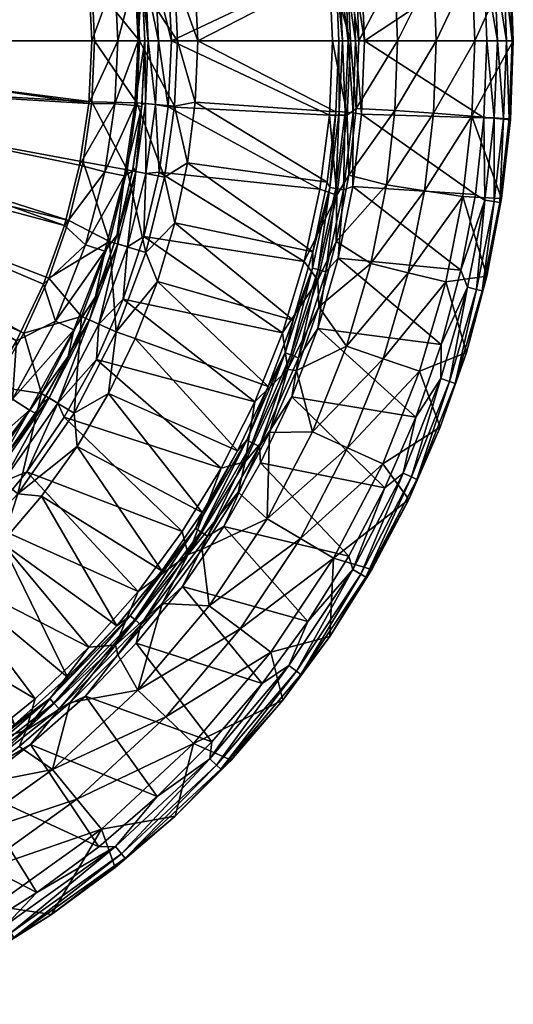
# Model space of a CAD drawing. Header units: inches. Extents: x -200 to 200, y -200 to 200.
# Tile 7 of 10: x 106 to 200, y -182 to 4. Entities that reach past the tile are written whole.
import ezdxf

# ---------------------------------------------------------------- set-up
doc = ezdxf.new("R2010")
doc.units = ezdxf.units.IN
doc.header["$MEASUREMENT"] = 0
doc.layers.add('Layer 1', color=7, linetype='Continuous')

# ---------------------------------------------------------------- blocks, each defined once
blk = doc.blocks.new('Lavabo Bucket 40')
at = {"color": 253, "true_color": 0xa4adb2}
mesh = blk.add_polyface(dxfattribs=at)
corners = [(124.89, 38.33, 2.55), (121.71, 45.63, 5), (125.3, 34.55, 5), (119.55, 52.67, 2.55), (126.72, 38.89, 0.64), (107.89, 53.69, 220), (27.38, 12.11, 220), (102.49, 63.4, 220), (112.38, 43.49, 220), (115.9, 32.94, 220), (119.99, 11.13, 220), (29.31, 6.24, 220), (118.45, 22.11, 220), (30, 0, 220), (120.52, 0, 220), (119.44, 11.78, 205), (117.71, 23.43, 205), (36.85, 6.95, 205), (31.85, 19.78, 205), (105.84, 56.57, 205), (99.79, 66.65, 205), (34.94, 13.59, 205), (110.88, 45.93, 205), (37.5, 0, 205), (120, 0, 205), (114.86, 34.83, 205), (124.75, 36.62, 195), (120.7, 48.32, 195), (123.32, 37.85, 221.88), (118.05, 52.01, 221.88), (126.68, 24.35, 221.88), (128.46, 11.7, 221.88), (129, 0, 221.88), (130.17, 39.95, 227.53), (124.33, 11.87, 203.72), (124.89, 0, 203.72), (118.81, 38.48, 203.72), (113.14, 52.89, 203.72), (122.42, 24.73, 203.72), (122.46, 39.66, 199.89), (126.17, 25.49, 199.89), (116.61, 54.52, 199.89)]
mesh.append_faces([[corners[k] for k in face] for face in [(0, 1, 2), (1, 0, 3), (3, 0, 4), (5, 6, 7), (6, 8, 9), (10, 11, 12), (13, 10, 14), (11, 9, 12), (6, 5, 8), (15, 16, 17), (18, 19, 20), (19, 21, 22), (15, 23, 24), (21, 25, 22), (17, 16, 25), (1, 26, 2), (26, 1, 27), (28, 9, 8), (8, 29, 28), (9, 30, 12), (30, 9, 28), (10, 12, 31), (10, 32, 14), (29, 33, 28), (34, 24, 35), (22, 36, 37), (15, 38, 16), (38, 36, 25), (16, 38, 25), (25, 36, 22), (34, 38, 15), (34, 15, 24), (38, 39, 36), (40, 39, 38), (39, 41, 36), (27, 39, 26), (41, 39, 27)]], dxfattribs={"color": 253})
mesh = blk.add_polyface(dxfattribs=at)
corners = [(196.97, 30.48, 346.53), (198.77, 14.74, 346.53), (195.9, 30.32, 348.38), (198.26, 0, 348.3), (197.69, 14.66, 348.38), (199.31, 0, 346.58), (199.53, 0, 344.57), (197.32, 29.75, 344.57), (198.99, 14.92, 344.57), (196.53, 0, 349.6), (194.55, 0, 350), (193.98, 14.94, 350), (195.94, 14.53, 349.61), (194.17, 30.05, 349.61), (192.27, 29.72, 350), (191.72, 14.22, 259.57), (192.25, 0, 259.57), (189.99, 29.4, 259.57), (194.54, 44.39, 344.57), (184.96, 0, 174.57), (175.59, 27.17, 89.57), (177.19, 13.14, 89.57), (182.79, 28.29, 174.57), (168.47, 25.37, 4.57), (177.68, 0, 89.57), (184.46, 13.68, 174.57), (186.79, 45.48, 259.57), (179.71, 43.76, 174.57), (170.39, 0, 4.57), (170.85, 14.21, 350), (171.44, 0, 350), (169.1, 28.22, 350), (189.43, 44.34, 350)]
mesh.append_faces([[corners[k] for k in face] for face in [(0, 1, 2), (3, 4, 5), (1, 6, 5), (0, 7, 8), (9, 10, 11), (4, 12, 13), (1, 8, 6), (4, 2, 1), (1, 0, 8), (4, 1, 5), (12, 14, 13), (4, 13, 2), (12, 4, 3), (12, 11, 14), (12, 9, 11), (9, 12, 3), (8, 15, 16), (7, 17, 15), (17, 7, 18), (15, 8, 7), (19, 16, 15), (20, 21, 22), (16, 6, 8), (23, 21, 20), (24, 19, 25), (22, 21, 25), (22, 17, 26), (25, 15, 17), (15, 25, 19), (22, 25, 17), (20, 22, 27), (21, 24, 25), (24, 21, 28), (14, 11, 29), (30, 11, 10), (14, 31, 32), (11, 30, 29), (14, 29, 31)]], dxfattribs={"color": 253})
mesh = blk.add_polyface(dxfattribs=at)
corners = [(169.31, 13.57, 349.74), (170.85, 14.21, 350), (171.44, 0, 350), (167.51, 28.11, 349.74), (166.21, 42.04, 350), (169.1, 28.22, 350), (169.73, 0, 349.67), (168.35, 0, 348.93), (167.81, 13.45, 348.93), (166.02, 27.86, 348.93), (166.06, 13.42, 346.17), (167.3, 0, 347.76), (166.58, 0, 346.17), (166.67, 13.36, 347.66), (164.9, 27.68, 347.66), (162.71, 43.18, 348.93), (161.61, 42.89, 347.66), (164.44, 26.73, 346.17), (161.75, 39.86, 346.17), (163.03, 27.97), (164.81, 14.08), (168.21, 14.04, 1.32), (166.26, 29.13, 1.32), (160.07, 41.7), (168.79, 0, 1.32), (165.41, 0), (170.39, 0, 4.57), (168.47, 25.37, 4.57), (166.11, 37.88, 4.57), (169.9, 12.74, 4.57), (177.19, 13.14, 89.57), (175.59, 27.17, 89.57), (135, 0), (134.42, 12.5), (137.94, 23.62, 235.33), (139.97, 0, 235.33), (139.45, 11.88, 235.33)]
mesh.append_faces([[corners[k] for k in face] for face in [(0, 1, 2), (3, 4, 5), (2, 6, 0), (6, 7, 8), (5, 1, 3), (8, 9, 0), (10, 11, 12), (13, 14, 8), (9, 3, 0), (0, 3, 1), (9, 15, 3), (8, 0, 6), (9, 14, 16), (14, 13, 17), (8, 14, 9), (13, 8, 7), (14, 17, 18), (13, 10, 17), (13, 11, 10), (11, 13, 7), (19, 20, 21), (22, 19, 21), (22, 23, 19), (24, 20, 25), (21, 20, 24), (21, 24, 26), (22, 27, 28), (21, 29, 27), (22, 21, 27), (26, 29, 21), (26, 30, 29), (30, 27, 29), (31, 28, 27), (32, 25, 20), (33, 20, 19), (17, 34, 18), (35, 10, 12), (36, 17, 10)]], dxfattribs={"color": 253})
mesh = blk.add_polyface(dxfattribs=at)
corners = [(31.48, 0, 170.26), (32.24, 0, 171.02), (31.61, 6.39, 171.02), (30.07, 12.49, 172), (29.21, 13.66, 171.02), (31.91, 6.38, 172), (27.07, 18.09, 172), (32.5, 0, 172), (30.5, 0, 170), (30.85, 6.23, 170.26), (29.8, 6.34, 170), (28.52, 13.33, 170.26), (30.35, 11.79, 200), (27.69, 17.14, 200), (31.98, 6.01, 200), (32.5, 0, 200), (29.31, 6.24, 220), (119.99, 11.13, 220), (30, 0, 220), (27.38, 12.11, 220), (115.9, 32.94, 220), (36.85, 6.95, 205), (114.86, 34.83, 205), (34.94, 13.59, 205), (37.5, 0, 205), (119.44, 11.78, 205), (30.59, 12.75, 202.45), (32.6, 5.98, 202.45), (35.05, 0, 204.36), (33.14, 0, 202.45), (34.48, 6.32, 204.36), (32.36, 13.48, 204.36), (28.04, 21.03, 204.36), (31.85, 19.78, 205), (27.66, 25.31, 205)]
mesh.append_faces([[corners[k] for k in face] for face in [(0, 1, 2), (3, 4, 2), (2, 1, 5), (4, 3, 6), (2, 5, 3), (1, 7, 5), (8, 9, 10), (10, 9, 11), (9, 2, 4), (11, 9, 4), (9, 0, 2), (0, 9, 8), (3, 12, 13), (14, 12, 5), (3, 5, 12), (7, 14, 5), (15, 14, 7), (16, 17, 18), (16, 19, 20), (21, 22, 23), (21, 24, 25), (26, 12, 14), (26, 13, 12), (27, 26, 14), (24, 21, 28), (29, 28, 30), (29, 27, 15), (31, 30, 23), (23, 30, 21), (27, 31, 26), (27, 14, 15), (30, 31, 27), (31, 32, 26), (30, 27, 29), (21, 30, 28), (33, 31, 23), (34, 32, 33), (32, 31, 33)]], dxfattribs={"color": 253})
mesh = blk.add_polyface(dxfattribs=at)
corners = [(129.46, 11.66, 5), (130, 0, 5), (130.64, 0, 2.55), (132.01, 12.03, 0.64), (135, 0), (134.42, 12.5), (130.1, 11.85, 2.55), (132.55, 0, 0.64), (127.89, 23.18, 5), (128.29, 24.66, 2.55), (130.17, 25.02, 0.64), (132.7, 24.8), (164.81, 14.08), (163.03, 27.97), (139.97, 0, 235.33), (139.45, 11.88, 235.33), (166.06, 13.42, 346.17), (137.94, 23.62, 235.33), (164.44, 26.73, 346.17), (129.43, 12.37, 195), (127.67, 24.62, 195), (130, 0, 195), (129, 0, 221.88), (128.46, 11.7, 221.88), (136.16, 0, 227.53), (135.6, 12.35, 227.53), (118.45, 22.11, 220), (126.68, 24.35, 221.88), (133.71, 25.7, 227.53), (119.99, 11.13, 220), (128.14, 12.23, 199.89), (124.89, 0, 203.72), (128.72, 0, 199.89), (126.17, 25.49, 199.89), (124.33, 11.87, 203.72), (122.42, 24.73, 203.72)]
mesh.append_faces([[corners[k] for k in face] for face in [(0, 1, 2), (3, 4, 5), (6, 2, 7), (7, 4, 3), (6, 8, 0), (6, 9, 8), (9, 6, 3), (9, 3, 10), (6, 0, 2), (11, 10, 5), (10, 3, 5), (3, 6, 7), (12, 5, 4), (11, 5, 13), (14, 15, 16), (17, 18, 15), (19, 0, 8), (8, 20, 19), (21, 0, 19), (21, 1, 0), (22, 23, 24), (23, 25, 24), (25, 14, 24), (26, 27, 23), (27, 25, 23), (27, 28, 25), (29, 23, 22), (15, 25, 17), (25, 28, 17), (15, 14, 25), (30, 31, 32), (33, 30, 20), (19, 32, 21), (30, 32, 19), (34, 33, 35), (30, 33, 34), (34, 31, 30), (20, 30, 19)]], dxfattribs={"color": 253})
mesh = blk.add_polyface(dxfattribs=at)
corners = [(30.27, -11.66, 200), (32.6, -5.98, 202.45), (31.91, -5.98, 200), (32.5, 0, 200), (33.14, 0, 202.45), (30.59, -12.75, 202.45), (37.5, 0, 205), (34.48, -6.32, 204.36), (36.9, -6.92, 205), (35.05, 0, 204.36), (32.36, -13.48, 204.36), (35, -13.59, 205), (31.93, -19.78, 205), (27.38, -12.25, 220), (29.32, -6.31, 220), (115.65, -33.91, 220), (107.14, -55.18, 220), (24.26, -17.65, 220), (87.24, -83.15, 220), (20, -22.34, 220), (69.92, -98.17, 220), (14.98, -25.99, 220), (94.77, -74.46, 220), (101.39, -65.16, 220), (30, 0, 220), (119.97, -11.51, 220), (111.9, -44.78, 220), (27.75, -25.31, 205), (92.75, -76.14, 205), (22.59, -29.98, 205), (16.69, -33.59, 205), (66.63, -99.8, 205), (84.82, -84.88, 205), (99.75, -66.7, 205), (105.81, -56.6, 205), (119.41, -11.81, 205), (114.82, -34.87, 205), (31.91, -6.38, 172), (32.5, 0, 172), (31.61, -6.39, 171.02), (32.24, 0, 171.02), (30.85, -6.23, 170.26), (31.48, 0, 170.26)]
mesh.append_faces([[corners[k] for k in face] for face in [(0, 1, 2), (3, 2, 4), (1, 0, 5), (6, 7, 8), (7, 6, 9), (2, 1, 4), (9, 1, 7), (10, 7, 5), (4, 1, 9), (11, 10, 12), (10, 11, 8), (8, 7, 10), (7, 1, 5), (13, 14, 15), (16, 17, 13), (18, 19, 17), (19, 20, 21), (17, 22, 18), (17, 16, 23), (24, 25, 14), (17, 23, 22), (13, 26, 16), (27, 28, 12), (29, 30, 31), (32, 27, 29), (27, 32, 28), (33, 12, 28), (33, 34, 12), (11, 12, 34), (8, 35, 6), (11, 36, 8), (37, 2, 38), (2, 37, 0), (38, 2, 3), (37, 38, 39), (39, 40, 41), (40, 39, 38), (42, 41, 40)]], dxfattribs={"color": 253})
mesh = blk.add_polyface(dxfattribs=at)
corners = [(120, 0, 205), (119.41, -11.81, 205), (124.89, 0, 203.72), (117.69, -23.43, 205), (124.33, -11.87, 203.72), (110.85, -45.94, 205), (113.14, -52.89, 203.72), (118.81, -38.48, 203.72), (114.82, -34.87, 205), (115.55, -59.57, 195), (120.7, -48.32, 195), (116.61, -54.52, 199.89), (105, -67.62, 203.72), (105.81, -56.6, 205), (122.42, -24.73, 203.72), (122.46, -39.66, 199.89), (108.23, -69.69, 199.89), (110.51, -66.53, 221.88), (101.39, -65.16, 220), (107.14, -55.18, 220), (118.05, -52.01, 221.88), (111.9, -44.78, 220), (115.65, -33.91, 220), (123.32, -37.85, 221.88), (118.35, -22.81, 220), (124.6, -54.9, 227.53), (116.65, -70.23, 227.53), (116.38, -57.94, 5), (110.54, -68.42, 5), (121.23, -46.97, 5), (119.97, -11.51, 220), (30, 0, 220), (120.52, 0, 220), (27.38, -12.25, 220), (29.32, -6.31, 220), (37.5, 0, 205), (35, -13.59, 205), (36.9, -6.92, 205), (119.55, -52.67, 2.55), (111.92, -67.38, 2.55), (113.56, -68.37, 0.64), (121.3, -53.44, 0.64), (120.86, -60.13)]
mesh.append_faces([[corners[k] for k in face] for face in [(0, 1, 2), (1, 3, 4), (5, 6, 7), (8, 5, 7), (9, 10, 11), (12, 6, 13), (5, 13, 6), (8, 7, 14), (8, 14, 3), (6, 12, 11), (7, 6, 15), (11, 15, 6), (11, 16, 9), (15, 11, 10), (17, 18, 19), (17, 19, 20), (21, 20, 19), (21, 22, 23), (24, 23, 22), (20, 21, 23), (25, 26, 20), (27, 9, 28), (27, 29, 10), (10, 9, 27), (30, 31, 32), (22, 21, 33), (24, 34, 30), (34, 24, 22), (0, 35, 1), (13, 5, 36), (5, 8, 36), (1, 37, 3), (8, 3, 37), (38, 27, 39), (27, 38, 29), (38, 39, 40), (38, 40, 41), (41, 40, 42)]], dxfattribs={"color": 253})
mesh = blk.add_polyface(dxfattribs=at)
corners = [(122.42, -24.73, 203.72), (124.33, -11.87, 203.72), (117.69, -23.43, 205), (124.89, 0, 203.72), (119.41, -11.81, 205), (128.14, -12.23, 199.89), (130, 0, 195), (128.72, 0, 199.89), (118.81, -38.48, 203.72), (126.17, -25.49, 199.89), (122.46, -39.66, 199.89), (127.67, -24.62, 195), (124.75, -36.62, 195), (129.43, -12.37, 195), (123.32, -37.85, 221.88), (118.35, -22.81, 220), (126.68, -24.35, 221.88), (119.97, -11.51, 220), (128.46, -11.7, 221.88), (133.71, -25.7, 227.53), (129, 0, 221.88), (120.52, 0, 220), (130.17, -39.95, 227.53), (127.81, -23.9, 5), (125.06, -35.57, 5), (129.46, -12.01, 5), (130, 0, 5), (124.89, -38.33, 2.55), (128.29, -24.66, 2.55), (130.1, -11.85, 2.55), (130.17, -25.02, 0.64), (130.64, 0, 2.55), (126.72, -38.89, 0.64), (129.83, -36.92)]
mesh.append_faces([[corners[k] for k in face] for face in [(0, 1, 2), (3, 4, 1), (1, 0, 5), (6, 7, 5), (0, 8, 9), (9, 8, 10), (7, 1, 5), (9, 5, 0), (3, 1, 7), (11, 9, 12), (9, 10, 12), (9, 11, 13), (13, 5, 9), (13, 6, 5), (14, 15, 16), (16, 17, 18), (16, 18, 19), (20, 18, 21), (18, 17, 21), (16, 22, 14), (16, 15, 17), (19, 22, 16), (23, 11, 24), (12, 24, 11), (23, 25, 13), (13, 11, 23), (6, 25, 26), (25, 6, 13), (27, 28, 24), (29, 25, 28), (28, 25, 23), (30, 29, 28), (26, 29, 31), (25, 29, 26), (28, 27, 32), (24, 28, 23), (32, 30, 28), (32, 33, 30)]], dxfattribs={"color": 253})
mesh = blk.add_polyface(dxfattribs=at)
corners = [(133.71, -25.7, 227.53), (128.46, -11.7, 221.88), (135.6, -12.35, 227.53), (139.48, -11.57, 235.33), (136.16, 0, 227.53), (139.97, 0, 235.33), (138.04, -23.01, 235.33), (129, 0, 221.88), (135.67, -34.32, 235.33), (130.17, -39.95, 227.53), (166.58, 0, 346.17), (166.02, -13.41, 346.17), (164.41, -26.69, 346.17), (161.73, -39.84, 346.17), (163.05, -27.97), (132.68, -24.77), (160.09, -41.67), (134.41, -12.46), (164.83, -14.04), (165.41, 0), (135, 0), (129.83, -36.92), (132.01, -12.03, 0.64), (130.17, -25.02, 0.64), (132.55, 0, 0.64), (130.1, -11.85, 2.55), (130.64, 0, 2.55), (162.63, -45.19, 1.32), (166.26, -29.13, 1.32), (166.11, -37.88, 4.57), (162.71, -43.18, 348.93), (166.02, -27.86, 348.93), (164.17, -43.57, 349.74), (161.61, -42.89, 347.66), (164.9, -27.68, 347.66)]
mesh.append_faces([[corners[k] for k in face] for face in [(0, 1, 2), (3, 4, 5), (4, 3, 2), (6, 0, 2), (7, 4, 2), (1, 7, 2), (6, 2, 3), (8, 0, 6), (9, 0, 8), (10, 11, 5), (12, 13, 6), (12, 6, 3), (6, 13, 8), (11, 3, 5), (3, 11, 12), (14, 15, 16), (17, 14, 18), (19, 20, 18), (15, 21, 16), (17, 15, 14), (20, 17, 18), (17, 22, 15), (23, 15, 22), (17, 20, 24), (25, 23, 22), (24, 26, 22), (25, 22, 26), (22, 17, 24), (23, 21, 15), (27, 28, 16), (14, 28, 18), (16, 28, 14), (28, 27, 29), (30, 31, 32), (30, 33, 34), (34, 31, 30), (34, 13, 12), (33, 13, 34)]], dxfattribs={"color": 253})
mesh = blk.add_polyface(dxfattribs=at)
corners = [(199.53, 0, 344.57), (191.72, -14.22, 259.57), (198.99, -14.92, 344.57), (184.46, -13.68, 174.57), (177.19, -13.14, 89.57), (175.59, -27.17, 89.57), (192.25, 0, 259.57), (184.96, 0, 174.57), (170.39, 0, 4.57), (169.9, -12.74, 4.57), (177.68, 0, 89.57), (182.79, -28.29, 174.57), (168.47, -25.37, 4.57), (171.44, 0, 350), (193.99, -14.55, 350), (170.9, -13.81, 350), (194.55, 0, 350), (195.94, -14.53, 349.61), (198.77, -14.74, 346.53), (199.31, 0, 346.58), (198.26, 0, 348.3), (196.53, 0, 349.6), (197.69, -14.66, 348.38), (168.79, 0, 1.32), (165.41, 0), (168.21, -14.04, 1.32), (164.83, -14.04), (166.67, -13.36, 347.66), (164.9, -27.68, 347.66), (166.02, -13.41, 346.17), (166.58, 0, 346.17), (169.73, 0, 349.67), (169.31, -13.57, 349.74), (168.35, 0, 348.93), (169.23, -27.51, 350), (167.81, -13.45, 348.93), (167.3, 0, 347.76), (166.02, -27.86, 348.93), (167.51, -28.11, 349.74)]
mesh.append_faces([[corners[k] for k in face] for face in [(0, 1, 2), (3, 4, 5), (3, 6, 7), (8, 9, 10), (3, 11, 1), (1, 6, 3), (6, 1, 0), (4, 3, 7), (4, 9, 12), (4, 10, 9), (10, 4, 7), (13, 14, 15), (14, 13, 16), (17, 14, 16), (18, 19, 2), (20, 19, 18), (0, 2, 19), (21, 20, 22), (18, 22, 20), (17, 21, 22), (21, 17, 16), (9, 8, 23), (24, 25, 23), (9, 23, 25), (24, 26, 25), (25, 12, 9), (27, 28, 29), (27, 29, 30), (31, 32, 33), (15, 34, 32), (15, 31, 13), (31, 15, 32), (35, 36, 33), (27, 35, 37), (33, 32, 35), (32, 38, 35), (27, 36, 35), (36, 27, 30)]], dxfattribs={"color": 253})
mesh = blk.add_polyface(dxfattribs=at)
corners = [(182.79, -28.29, 174.57), (189.99, -29.4, 259.57), (191.72, -14.22, 259.57), (186.79, -45.48, 259.57), (179.71, -43.76, 174.57), (198.99, -14.92, 344.57), (197.32, -29.75, 344.57), (194.54, -44.39, 344.57), (172.63, -42.04, 89.57), (175.59, -27.17, 89.57), (177.19, -13.14, 89.57), (168.47, -25.37, 4.57), (184.46, -13.68, 174.57), (166.11, -37.88, 4.57), (192.37, -28.97, 350), (169.23, -27.51, 350), (170.9, -13.81, 350), (189.66, -43.27, 350), (166.47, -41.02, 350), (193.99, -14.55, 350), (195.94, -14.53, 349.61), (195.9, -30.32, 348.38), (194.17, -30.05, 349.61), (196.97, -30.48, 346.53), (198.77, -14.74, 346.53), (197.69, -14.66, 348.38), (193.66, -47.16, 346.53), (192.61, -46.9, 348.38), (168.21, -14.04, 1.32), (164.83, -14.04), (166.26, -29.13, 1.32), (166.67, -13.36, 347.66), (166.02, -27.86, 348.93), (164.9, -27.68, 347.66), (164.17, -43.57, 349.74), (167.51, -28.11, 349.74), (169.31, -13.57, 349.74), (167.81, -13.45, 348.93), (164.41, -26.69, 346.17), (166.02, -13.41, 346.17)]
mesh.append_faces([[corners[k] for k in face] for face in [(0, 1, 2), (3, 1, 4), (5, 2, 6), (2, 1, 6), (6, 1, 7), (1, 0, 4), (8, 0, 9), (8, 4, 0), (9, 10, 11), (12, 9, 0), (9, 11, 13), (8, 9, 13), (14, 15, 16), (15, 17, 18), (17, 15, 14), (14, 16, 19), (20, 21, 22), (19, 20, 22), (23, 6, 7), (24, 6, 23), (5, 6, 24), (20, 25, 21), (14, 19, 22), (23, 21, 25), (25, 24, 23), (26, 21, 23), (22, 21, 27), (22, 17, 14), (28, 29, 30), (11, 28, 30), (30, 13, 11), (31, 32, 33), (18, 34, 35), (15, 35, 36), (18, 35, 15), (35, 32, 37), (38, 39, 33), (34, 32, 35)]], dxfattribs={"color": 253})
mesh = blk.add_polyface(dxfattribs=at)
corners = [(186.79, -45.48, 259.57), (181.86, -62.35, 259.57), (190.68, -58.81, 344.57), (194.54, -44.39, 344.57), (189.99, -29.4, 259.57), (179.71, -43.76, 174.57), (174.97, -59.99, 174.57), (168.07, -57.63, 89.57), (172.63, -42.04, 89.57), (162.82, -50.19, 4.57), (158.62, -62.23, 4.57), (166.11, -37.88, 4.57), (166.47, -41.02, 350), (185.91, -57.31, 350), (162.62, -54.29, 350), (189.66, -43.27, 350), (193.66, -47.16, 346.53), (196.97, -30.48, 346.53), (188.54, -64.64, 346.53), (192.61, -46.9, 348.38), (195.9, -30.32, 348.38), (187.52, -64.29, 348.38), (190.9, -46.49, 349.61), (194.17, -30.05, 349.61), (185.86, -63.72, 349.61), (155.96, -55.1), (156.97, -62.05, 1.32), (162.63, -45.19, 1.32), (160.09, -41.67), (164.17, -43.57, 349.74), (158.98, -59.79, 349.74), (157.73, -67.2, 350), (162.71, -43.18, 348.93), (157.57, -59.26, 348.93), (156.5, -58.86, 347.66), (161.61, -42.89, 347.66), (158.01, -52.71, 346.17), (161.73, -39.84, 346.17)]
mesh.append_faces([[corners[k] for k in face] for face in [(0, 1, 2), (3, 4, 0), (2, 3, 0), (0, 5, 6), (0, 6, 1), (7, 5, 8), (7, 6, 5), (7, 9, 10), (8, 11, 9), (7, 8, 9), (12, 13, 14), (13, 12, 15), (2, 16, 3), (3, 16, 17), (16, 2, 18), (18, 19, 16), (19, 20, 16), (18, 21, 19), (19, 22, 23), (21, 24, 22), (22, 19, 21), (22, 15, 23), (22, 13, 15), (24, 13, 22), (25, 26, 27), (9, 27, 26), (25, 27, 28), (27, 9, 11), (26, 10, 9), (14, 29, 12), (30, 14, 31), (29, 14, 30), (30, 32, 29), (30, 33, 32), (33, 34, 35), (35, 32, 33), (35, 36, 37), (34, 36, 35)]], dxfattribs={"color": 253})
mesh = blk.add_polyface(dxfattribs=at)
corners = [(124.75, -36.62, 195), (122.46, -39.66, 199.89), (120.7, -48.32, 195), (118.05, -52.01, 221.88), (123.32, -37.85, 221.88), (124.6, -54.9, 227.53), (130.17, -39.95, 227.53), (132.38, -45.41, 235.33), (135.67, -34.32, 235.33), (128.19, -56.2, 235.33), (123.12, -66.57, 235.33), (121.23, -46.97, 5), (125.06, -35.57, 5), (158.01, -52.71, 346.17), (147.51, -77.37, 346.17), (153.26, -65.26, 346.17), (161.73, -39.84, 346.17), (150.73, -68.13), (120.86, -60.13), (144.43, -80.66), (155.96, -55.1), (125.89, -48.73), (160.09, -41.67), (129.83, -36.92), (161.64, -73.77, 89.57), (158.62, -62.23, 4.57), (153.54, -73.88, 4.57), (124.89, -38.33, 2.55), (119.55, -52.67, 2.55), (121.3, -53.44, 0.64), (126.72, -38.89, 0.64), (148.93, -79.43, 1.32), (156.97, -62.05, 1.32), (158.98, -59.79, 349.74), (157.73, -67.2, 350), (151.62, -76.54, 349.74), (157.57, -59.26, 348.93), (150.28, -75.86, 348.93), (149.26, -75.35, 347.66), (156.5, -58.86, 347.66)]
mesh.append_faces([[corners[k] for k in face] for face in [(0, 1, 2), (3, 4, 5), (6, 7, 5), (5, 4, 6), (7, 6, 8), (9, 5, 7), (10, 5, 9), (0, 11, 12), (11, 0, 2), (8, 13, 7), (14, 9, 15), (14, 10, 9), (7, 13, 15), (15, 9, 7), (13, 8, 16), (17, 18, 19), (20, 21, 17), (22, 23, 20), (21, 18, 17), (23, 21, 20), (24, 25, 26), (12, 11, 27), (11, 28, 27), (27, 28, 29), (29, 30, 27), (30, 21, 23), (29, 18, 21), (30, 29, 21), (31, 32, 17), (25, 32, 26), (32, 20, 17), (33, 34, 35), (35, 36, 33), (35, 37, 36), (37, 38, 39), (39, 36, 37), (39, 15, 13), (39, 38, 15)]], dxfattribs={"color": 253})
mesh = blk.add_polyface(dxfattribs=at)
corners = [(99.75, -66.7, 205), (92.75, -76.14, 205), (105, -67.62, 203.72), (105.81, -56.6, 205), (94.1, -82.12, 203.72), (108.23, -69.69, 199.89), (96.98, -84.64, 199.89), (116.61, -54.52, 199.89), (109.38, -70.26, 195), (102.19, -80.35, 195), (115.55, -59.57, 195), (94.77, -74.46, 220), (101.39, -65.16, 220), (100.42, -80.97, 221.88), (110.51, -66.53, 221.88), (106, -85.47, 227.53), (118.05, -52.01, 221.88), (116.65, -70.23, 227.53), (117.2, -76.52, 235.33), (92.41, -100, 227.53), (123.12, -66.57, 235.33), (124.6, -54.9, 227.53), (110.48, -85.93, 235.33), (103.01, -94.76, 235.33), (96.08, -87.57, 5), (103.75, -78.34, 5), (110.54, -68.42, 5), (124.71, -110.42, 346.17), (133.19, -100.03, 346.17), (107.76, -81.31), (99.8, -90.91), (128.71, -103.92), (137.06, -92.62), (114.79, -71.04), (113.56, -68.37, 0.64), (103.19, -83.2, 0.64), (101.7, -82, 2.55), (111.92, -67.38, 2.55), (116.38, -57.94, 5), (120.86, -60.13)]
mesh.append_faces([[corners[k] for k in face] for face in [(0, 1, 2), (0, 2, 3), (2, 4, 5), (5, 4, 6), (5, 7, 2), (8, 5, 9), (5, 6, 9), (5, 8, 10), (11, 12, 13), (14, 13, 12), (15, 13, 14), (14, 16, 17), (17, 18, 15), (17, 15, 14), (19, 13, 15), (18, 17, 20), (17, 21, 20), (18, 22, 15), (23, 15, 22), (19, 15, 23), (24, 25, 9), (8, 25, 26), (25, 8, 9), (8, 26, 10), (22, 27, 23), (22, 18, 28), (29, 30, 31), (29, 32, 33), (29, 34, 35), (25, 24, 36), (37, 26, 25), (25, 36, 37), (37, 38, 26), (35, 37, 36), (35, 34, 37), (34, 33, 39), (33, 34, 29), (35, 30, 29)]], dxfattribs={"color": 253})
mesh = blk.add_polyface(dxfattribs=at)
corners = [(165.63, -97.6, 259.57), (179.8, -86.56, 344.57), (174.9, -79.81, 259.57), (172.83, -99.77, 344.57), (181.86, -62.35, 259.57), (185.75, -72.9, 344.57), (190.68, -58.81, 344.57), (159.35, -93.9, 174.57), (168.27, -76.79, 174.57), (174.97, -59.99, 174.57), (153.08, -90.21, 89.57), (161.64, -73.77, 89.57), (168.07, -57.63, 89.57), (158.62, -62.23, 4.57), (157.73, -67.2, 350), (162.62, -54.29, 350), (181.11, -71.04, 350), (175.29, -84.37, 350), (151.83, -79.66, 350), (160.76, -109.55, 350), (144.92, -91.63, 350), (168.5, -97.22, 350), (185.91, -57.31, 350), (171.72, -101.19, 346.53), (181.33, -82.75, 346.53), (169.27, -99.75, 349.61), (178.75, -81.57, 349.61), (170.79, -100.64, 348.38), (188.54, -64.64, 346.53), (187.52, -64.29, 348.38), (180.35, -82.3, 348.38), (185.86, -63.72, 349.61)]
mesh.append_faces([[corners[k] for k in face] for face in [(0, 1, 2), (1, 0, 3), (4, 2, 5), (4, 5, 6), (5, 2, 1), (7, 2, 8), (7, 0, 2), (8, 4, 9), (8, 2, 4), (10, 8, 11), (10, 7, 8), (11, 9, 12), (11, 8, 9), (11, 12, 13), (14, 15, 16), (17, 18, 14), (19, 20, 21), (21, 18, 17), (17, 14, 16), (16, 15, 22), (23, 1, 3), (1, 24, 5), (25, 26, 27), (28, 5, 24), (24, 1, 23), (28, 6, 5), (24, 29, 28), (23, 30, 24), (24, 30, 29), (23, 27, 30), (30, 26, 31), (31, 29, 30), (17, 26, 25), (27, 26, 30), (31, 16, 22), (26, 17, 16), (31, 26, 16), (25, 21, 17)]], dxfattribs={"color": 253})
mesh = blk.add_polyface(dxfattribs=at)
corners = [(133.19, -100.03, 346.17), (117.2, -76.52, 235.33), (140.81, -88.98, 346.17), (124.71, -110.42, 346.17), (110.48, -85.93, 235.33), (123.12, -66.57, 235.33), (147.51, -77.37, 346.17), (120.86, -60.13), (114.79, -71.04), (144.43, -80.66), (107.76, -81.31), (128.71, -103.92), (137.06, -92.62), (165.63, -97.6, 259.57), (159.35, -93.9, 174.57), (147.97, -110.98, 174.57), (153.08, -90.21, 89.57), (161.64, -73.77, 89.57), (153.54, -73.88, 4.57), (142.14, -106.61, 89.57), (147.58, -85.16, 4.57), (140.8, -95.94, 4.57), (168.5, -97.22, 350), (144.92, -91.63, 350), (151.83, -79.66, 350), (138.18, -96.94, 1.32), (148.93, -79.43, 1.32), (150.73, -68.13), (156.97, -62.05, 1.32), (133.24, -106.19, 4.57), (141.8, -93.49, 349.74), (137.08, -103, 350), (151.62, -76.54, 349.74), (157.73, -67.2, 350), (139.59, -92.04, 347.66), (149.26, -75.35, 347.66), (140.55, -92.67, 348.93), (150.28, -75.86, 348.93), (129.25, -110.19, 349.74), (128.11, -109.22, 348.93), (153.26, -65.26, 346.17), (127.24, -108.48, 347.66)]
mesh.append_faces([[corners[k] for k in face] for face in [(0, 1, 2), (3, 4, 0), (5, 2, 1), (2, 5, 6), (7, 8, 9), (10, 11, 12), (8, 12, 9), (13, 14, 15), (16, 17, 18), (19, 14, 16), (16, 20, 21), (19, 16, 21), (20, 16, 18), (22, 23, 24), (25, 12, 11), (26, 27, 9), (9, 12, 25), (25, 20, 26), (25, 26, 9), (20, 18, 26), (28, 26, 18), (21, 20, 25), (25, 29, 21), (30, 23, 31), (24, 32, 33), (34, 35, 36), (23, 30, 32), (32, 24, 23), (37, 32, 30), (38, 36, 30), (30, 36, 37), (6, 35, 34), (36, 35, 37), (34, 36, 39), (35, 6, 40), (34, 2, 6), (34, 0, 2), (34, 41, 0)]], dxfattribs={"color": 253})
mesh = blk.add_polyface(dxfattribs=at)
corners = [(92.41, -100, 227.53), (94.82, -102.95, 235.33), (86, -110.41, 235.33), (105.38, -129.01, 346.17), (94.66, -137.06, 346.17), (115.43, -120.1, 346.17), (103.01, -94.76, 235.33), (124.71, -110.42, 346.17), (119.44, -114.45), (99.8, -90.91), (90.97, -99.74), (109.3, -124.16), (81.38, -107.69), (98.36, -132.99), (73.48, -134.62), (86.74, -140.85), (128.71, -103.92), (112.56, -137.48, 89.57), (106.27, -133.19, 4.57), (96.02, -140.75, 4.57), (115.93, -124.87, 4.57), (89.96, -97.35, 0.64), (107.59, -130.06, 1.32), (87.65, -144.25, 1.32), (124.44, -114.04, 1.32), (113.82, -126.07, 349.74), (118.78, -123.64, 350), (108.44, -132.8, 350), (97.41, -141.08, 350), (95.48, -140.47, 349.74), (112.04, -124.11, 347.66), (127.24, -108.48, 347.66), (112.81, -124.96, 348.93), (94, -138.28, 347.66), (94.64, -139.23, 348.93), (128.11, -109.22, 348.93), (83.32, -144.22, 346.17)]
mesh.append_faces([[corners[k] for k in face] for face in [(0, 1, 2), (1, 3, 2), (2, 3, 4), (3, 1, 5), (6, 7, 5), (6, 5, 1), (8, 9, 10), (11, 10, 12), (13, 14, 15), (12, 13, 11), (10, 11, 8), (9, 8, 16), (17, 18, 19), (17, 20, 18), (10, 21, 12), (11, 22, 8), (18, 20, 22), (23, 13, 15), (24, 22, 20), (22, 13, 23), (8, 22, 24), (18, 22, 19), (22, 11, 13), (22, 23, 19), (25, 26, 27), (28, 29, 27), (27, 29, 25), (30, 31, 32), (29, 32, 25), (33, 30, 34), (25, 32, 35), (29, 34, 32), (3, 30, 33), (34, 30, 32), (30, 5, 7), (30, 3, 5), (33, 4, 3), (33, 36, 4)]], dxfattribs={"color": 253})
mesh = blk.add_polyface(dxfattribs=at)
corners = [(153.8, -115.35, 259.57), (164.89, -112.41, 344.57), (165.63, -97.6, 259.57), (172.83, -99.77, 344.57), (156.04, -124.4, 344.57), (133.24, -106.19, 4.57), (128.66, -122.54, 89.57), (142.14, -106.61, 89.57), (133.94, -127.56, 174.57), (147.97, -110.98, 174.57), (159.35, -93.9, 174.57), (124.93, -115.86, 4.57), (140.8, -95.94, 4.57), (137.08, -103, 350), (152.12, -121.25, 350), (128.35, -113.68, 350), (160.76, -109.55, 350), (144.92, -91.63, 350), (159.45, -119.59, 346.53), (171.72, -101.19, 346.53), (170.79, -100.64, 348.38), (158.59, -118.94, 348.38), (157.18, -117.89, 349.61), (169.27, -99.75, 349.61), (168.5, -97.22, 350), (128.71, -103.92), (124.44, -114.04, 1.32), (138.18, -96.94, 1.32), (119.44, -114.45), (115.93, -124.87, 4.57), (129.25, -110.19, 349.74), (118.78, -123.64, 350), (113.82, -126.07, 349.74), (141.8, -93.49, 349.74), (128.11, -109.22, 348.93), (140.55, -92.67, 348.93), (127.24, -108.48, 347.66), (139.59, -92.04, 347.66), (124.71, -110.42, 346.17), (112.04, -124.11, 347.66), (112.81, -124.96, 348.93), (133.19, -100.03, 346.17)]
mesh.append_faces([[corners[k] for k in face] for face in [(0, 1, 2), (3, 2, 1), (1, 0, 4), (5, 6, 7), (8, 0, 9), (2, 9, 0), (6, 9, 7), (10, 7, 9), (11, 6, 5), (7, 12, 5), (13, 14, 15), (16, 13, 17), (14, 13, 16), (4, 18, 1), (19, 3, 1), (18, 19, 1), (18, 20, 19), (18, 21, 20), (21, 22, 23), (23, 20, 21), (23, 16, 24), (22, 14, 16), (23, 22, 16), (25, 26, 27), (25, 28, 26), (26, 11, 5), (27, 26, 5), (11, 26, 29), (15, 30, 13), (31, 30, 15), (31, 32, 30), (33, 13, 30), (32, 34, 30), (30, 34, 35), (34, 36, 37), (38, 36, 39), (40, 36, 34), (36, 38, 41)]], dxfattribs={"color": 253})
mesh = blk.add_polyface(dxfattribs=at)
corners = [(124.43, -156, 344.57), (135.73, -146.28, 344.57), (121.79, -148.75, 259.57), (146.29, -135.73, 344.57), (139.21, -132.59, 259.57), (117.17, -143.12, 174.57), (133.94, -127.56, 174.57), (156.04, -124.4, 344.57), (153.8, -115.35, 259.57), (112.41, -164.86, 344.57), (112.56, -137.48, 89.57), (128.66, -122.54, 89.57), (147.97, -110.98, 174.57), (124.93, -115.86, 4.57), (115.93, -124.87, 4.57), (108.44, -132.8, 350), (118.78, -123.64, 350), (132.35, -142.59, 350), (128.35, -113.68, 350), (142.64, -132.28, 350), (121.34, -152.07, 350), (152.12, -121.25, 350), (144.33, -137.46, 346.53), (126.26, -154.22, 346.53), (159.45, -119.59, 346.53), (142.28, -135.5, 349.61), (157.18, -117.89, 349.61), (143.55, -136.71, 348.38), (158.59, -118.94, 348.38), (125.58, -153.39, 348.38), (124.47, -152.03, 349.61)]
mesh.append_faces([[corners[k] for k in face] for face in [(0, 1, 2), (1, 3, 4), (5, 4, 6), (4, 7, 8), (7, 4, 3), (2, 9, 0), (1, 4, 2), (4, 5, 2), (6, 4, 8), (10, 6, 11), (6, 10, 5), (11, 6, 12), (11, 13, 14), (10, 11, 14), (15, 16, 17), (16, 18, 19), (20, 15, 17), (17, 16, 19), (19, 18, 21), (22, 1, 23), (9, 23, 0), (0, 23, 1), (22, 3, 1), (7, 22, 24), (7, 3, 22), (25, 26, 27), (22, 28, 24), (23, 27, 22), (22, 27, 28), (27, 23, 29), (21, 26, 25), (27, 26, 28), (29, 30, 25), (25, 27, 29), (25, 19, 21), (25, 17, 19), (30, 20, 17), (25, 30, 17)]], dxfattribs={"color": 253})
mesh = blk.add_polyface(dxfattribs=at)
corners = [(117.17, -143.12, 174.57), (112.56, -137.48, 89.57), (93.87, -150.86, 89.57), (78.78, -175.37, 259.57), (86.59, -179.78, 344.57), (99.77, -172.8, 344.57), (121.79, -148.75, 259.57), (101.57, -163.23, 259.57), (112.41, -164.86, 344.57), (72.8, -162.08, 89.57), (97.72, -157.04, 174.57), (75.79, -168.72, 174.57), (96.02, -140.75, 4.57), (85.22, -147.52, 4.57), (85.73, -148.48, 350), (109.63, -160.72, 350), (97.29, -168.46, 350), (97.41, -141.08, 350), (121.34, -152.07, 350), (84.44, -175.25, 350), (108.44, -132.8, 350), (105.3, -169.23, 346.53), (104.73, -168.31, 348.38), (103.8, -166.82, 349.61), (124.47, -152.03, 349.61), (81.67, -181.81, 346.53), (126.26, -154.22, 346.53), (81.23, -180.83, 348.38), (80.51, -179.23, 349.61), (125.58, -153.39, 348.38), (87.65, -144.25, 1.32), (95.48, -140.47, 349.74), (94.64, -139.23, 348.93), (74.43, -152.67, 349.74), (73.77, -151.32, 348.93), (94, -138.28, 347.66)]
mesh.append_faces([[corners[k] for k in face] for face in [(0, 1, 2), (3, 4, 5), (6, 7, 8), (5, 7, 3), (5, 8, 7), (2, 9, 10), (11, 7, 10), (10, 6, 0), (6, 10, 7), (1, 12, 2), (0, 2, 10), (2, 12, 13), (14, 15, 16), (15, 17, 18), (19, 14, 16), (15, 14, 17), (18, 17, 20), (4, 21, 5), (22, 23, 24), (21, 4, 25), (8, 5, 21), (8, 21, 26), (23, 27, 28), (21, 29, 26), (25, 22, 21), (21, 22, 29), (25, 27, 22), (15, 23, 16), (24, 29, 22), (16, 23, 28), (27, 23, 22), (18, 24, 15), (24, 23, 15), (28, 19, 16), (13, 12, 30), (17, 14, 31), (32, 31, 33), (34, 35, 32)]], dxfattribs={"color": 253})

msp = doc.modelspace()

# ---------------------------------------------------------------- block references
at = {"layer": 'Layer 1'}
msp.add_blockref('Lavabo Bucket 40', (0, 0), dxfattribs=at)

doc.saveas('drawing.dxf')
